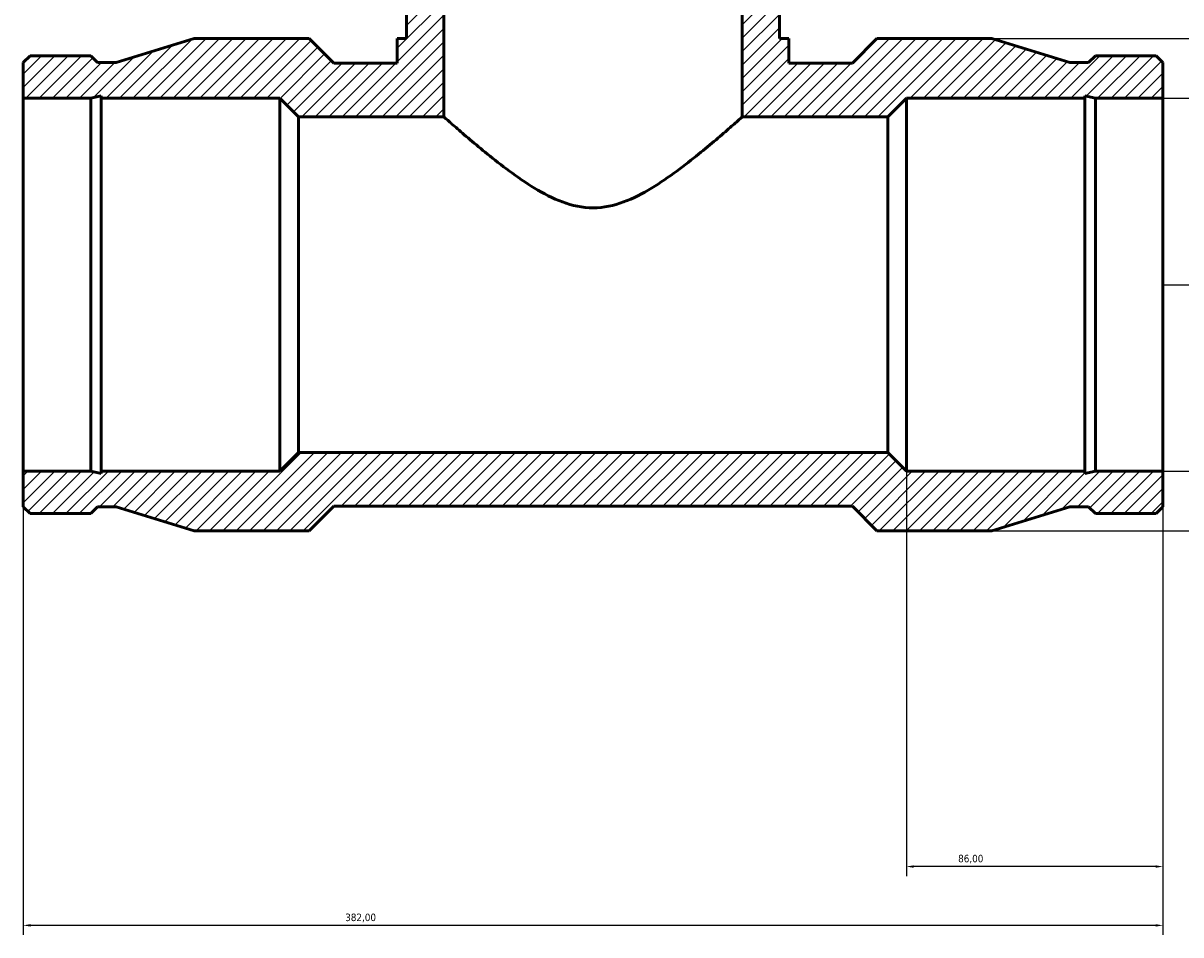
# Model space of a CAD drawing. Header units: millimetres. Extents: x -207 to 1646, y -1091 to 1184.
# Tile 6 of 9: x 382 to 770, y 664 to 969. Entities that reach past the tile are written whole.
import ezdxf

# ---------------------------------------------------------------- set-up
doc = ezdxf.new("R2010")
doc.units = ezdxf.units.MM
for name, color, linetype, lineweight in [('Dimension (ISO)', 7, 'Continuous', 25), ('Hatch (ISO)', 7, 'Continuous', 18), ('Visible (ISO)', 7, 'Continuous', 50)]:
    doc.layers.add(name, color=color, linetype=linetype, lineweight=lineweight)
doc.styles.add('Note Text (ISO)', font='tahoma.ttf')
doc.dimstyles.new('Default (ISO)', dxfattribs={"dimtxt": 2.5, "dimasz": 2.5, "dimexe": 3.175, "dimexo": 0, "dimgap": 0.762, "dimtad": 1, "dimrnd": 1e-08, "dimzin": 0, "dimtxsty": 'Note Text (ISO)', "dimcen": 0.09, "dimdle": 10, "dimclrd": 256, "dimclre": 256, "dimclrt": 232, "dimazin": 0, "dimtfac": 1.40208, "dimtmove": 0, "dimatfit": 3, "dimfxl": 1, "dimtolj": 1, "dimtzin": 0, "dimlwd": -1, "dimlwe": -1, "dimarcsym": 0})

# ---------------------------------------------------------------- blocks, each defined once
blk = doc.blocks.new('*D7')
at = {"layer": 'Defpoints', "color": 0, "transparency": 16777216}
for p in [(764.03, 944.18), (764.03, 819.18), (805.69, 819.18)]:
    blk.add_point(p, dxfattribs=at)
at = {"layer": 'Dimension (ISO)', "transparency": 16777216}
for p, q in [((764.03, 944.18), (808.87, 944.18)), ((805.69, 941.68), (805.69, 821.68)), ((764.03, 819.18), (808.87, 819.18)), ((805.69, 819.18), (805.69, 802.17))]:
    blk.add_line(p, q, dxfattribs=at)
for points in [[(805.28, 941.68), (806.11, 941.68), (805.69, 944.18)], [(805.28, 821.68), (806.11, 821.68), (805.69, 819.18)]]:
    blk.add_solid(points, dxfattribs=at)
at = {"layer": 'Dimension (ISO)', "color": 232, "true_color": 0xca0064, "transparency": 16777216, "insert": (801.17, 802.93), "char_height": 2.5, "attachment_point": 1, "rotation": 90, "style": 'Note Text (ISO)'}
blk.add_mtext('\\A1;\\fAIGDT|b0|i0;\\H2.5000;\\ln\\fTahoma|b0|i0;\\H2.5000;125,00', dxfattribs=at)
blk = doc.blocks.new('*D8')
at = {"layer": 'Defpoints', "color": 0, "transparency": 16777216}
for p in [(706.73, 964.18), (706.73, 799.18), (851.14, 799.18)]:
    blk.add_point(p, dxfattribs=at)
at = {"layer": 'Dimension (ISO)', "transparency": 16777216}
for p, q in [((706.73, 964.18), (854.32, 964.18)), ((851.14, 961.68), (851.14, 801.68)), ((706.73, 799.18), (854.32, 799.18))]:
    blk.add_line(p, q, dxfattribs=at)
for points in [[(850.72, 961.68), (851.56, 961.68), (851.14, 964.18)], [(850.72, 801.68), (851.56, 801.68), (851.14, 799.18)]]:
    blk.add_solid(points, dxfattribs=at)
at = {"layer": 'Dimension (ISO)', "color": 232, "true_color": 0xca0064, "transparency": 16777216, "insert": (847.21, 796.23), "char_height": 2.5, "attachment_point": 1, "rotation": 90, "style": 'Note Text (ISO)'}
blk.add_mtext('\\A1;165,00', dxfattribs=at)
blk = doc.blocks.new('*D9')
at = {"layer": 'Defpoints', "color": 0, "transparency": 16777216}
for p in [(623.03, 1058.68), (764.03, 881.68), (978.03, 881.68)]:
    blk.add_point(p, dxfattribs=at)
at = {"layer": 'Dimension (ISO)', "transparency": 16777216}
for p, q in [((623.03, 1058.68), (981.21, 1058.68)), ((978.03, 1056.18), (978.03, 884.18)), ((764.03, 881.68), (981.21, 881.68))]:
    blk.add_line(p, q, dxfattribs=at)
for points in [[(977.61, 1056.18), (978.45, 1056.18), (978.03, 1058.68)], [(977.61, 884.18), (978.45, 884.18), (978.03, 881.68)]]:
    blk.add_solid(points, dxfattribs=at)
at = {"layer": 'Dimension (ISO)', "color": 232, "true_color": 0xca0064, "transparency": 16777216, "insert": (974.1, 896.23), "char_height": 2.5, "attachment_point": 1, "rotation": 90, "style": 'Note Text (ISO)'}
blk.add_mtext('\\A1;177,00', dxfattribs=at)
blk = doc.blocks.new('*D10')
at = {"layer": 'Defpoints', "color": 0, "transparency": 16777216}
for p in [(382.03, 819.18), (764.03, 819.18), (382.03, 666.97)]:
    blk.add_point(p, dxfattribs=at)
at = {"layer": 'Dimension (ISO)', "transparency": 16777216}
for p, q in [((382.03, 819.18), (382.03, 663.79)), ((764.03, 819.18), (764.03, 663.79)), ((761.53, 666.97), (384.53, 666.97))]:
    blk.add_line(p, q, dxfattribs=at)
for points in [[(384.53, 667.39), (384.53, 666.55), (382.03, 666.97)], [(761.53, 667.39), (761.53, 666.55), (764.03, 666.97)]]:
    blk.add_solid(points, dxfattribs=at)
at = {"layer": 'Dimension (ISO)', "color": 232, "true_color": 0xca0064, "transparency": 16777216, "insert": (489.97, 670.91), "char_height": 2.5, "attachment_point": 1, "style": 'Note Text (ISO)'}
blk.add_mtext('\\A1;382,00', dxfattribs=at)
blk = doc.blocks.new('*D11')
at = {"layer": 'Defpoints', "color": 0, "transparency": 16777216}
for p in [(678.03, 819.18), (764.03, 819.18), (678.03, 686.68)]:
    blk.add_point(p, dxfattribs=at)
at = {"layer": 'Dimension (ISO)', "transparency": 16777216}
for p, q in [((678.03, 819.18), (678.03, 683.51)), ((764.03, 819.18), (764.03, 683.51)), ((761.53, 686.68), (680.53, 686.68))]:
    blk.add_line(p, q, dxfattribs=at)
for points in [[(680.53, 687.1), (680.53, 686.27), (678.03, 686.68)], [(761.53, 687.1), (761.53, 686.27), (764.03, 686.68)]]:
    blk.add_solid(points, dxfattribs=at)
at = {"layer": 'Dimension (ISO)', "color": 232, "true_color": 0xca0064, "transparency": 16777216, "insert": (695.39, 690.62), "char_height": 2.5, "attachment_point": 1, "style": 'Note Text (ISO)'}
blk.add_mtext('\\A1;86,00', dxfattribs=at)

msp = doc.modelspace()

# ---------------------------------------------------------------- hatches: boundary and pattern name
at = {"layer": 'Hatch (ISO)'}
h = msp.add_hatch(dxfattribs=at)
h.set_pattern_fill('ANSI31', color=256, scale=25.4, style=0)
h.set_pattern_definition([(45, (0, 0), (-2.245064, 2.245064), [])])
h.paths.add_polyline_path([(623.031, 1058.684), (623.031, 937.934), (671.781, 937.934), (678.031, 944.184), (737.867, 944.184), (737.867, 944.934), (741.393, 944.184), (764.031, 944.184), (764.031, 956.107), (761.729, 958.409), (741.393, 958.409), (739.091, 956.107), (732.856, 956.107), (706.731, 964.184), (668.186, 964.184), (659.936, 955.934), (638.656, 955.934), (638.656, 964.184), (635.531, 964.184), (635.531, 1058.684)])
h.paths.add_polyline_path([(382.031, 956.107), (382.031, 944.184), (404.669, 944.184), (408.195, 944.934), (408.195, 944.184), (468.031, 944.184), (474.281, 937.934), (523.031, 937.934), (523.031, 1058.684), (510.531, 1058.684), (510.531, 964.184), (507.406, 964.184), (507.406, 955.934), (486.126, 955.934), (477.876, 964.184), (439.331, 964.184), (413.206, 956.107), (406.971, 956.107), (404.669, 958.409), (384.333, 958.409)])
h.paths.add_polyline_path([(382.031, 819.184), (382.031, 807.261), (384.333, 804.959), (404.669, 804.959), (406.971, 807.261), (413.206, 807.261), (439.331, 799.184), (477.876, 799.184), (486.126, 807.434), (659.936, 807.434), (668.186, 799.184), (706.731, 799.184), (732.856, 807.261), (739.091, 807.261), (741.393, 804.959), (761.729, 804.959), (764.031, 807.261), (764.031, 819.184), (741.393, 819.184), (737.867, 818.435), (737.867, 819.184), (678.031, 819.184), (671.781, 825.434), (474.281, 825.434), (468.031, 819.184), (408.195, 819.184), (408.195, 818.435), (404.669, 819.184)])

# ---------------------------------------------------------------- linework, layer by layer
at = {"layer": 'Visible (ISO)'}
for p, q in [((510.531, 1058.684), (510.531, 964.184)), ((523.031, 937.934), (523.031, 1058.684)), ((623.031, 1058.684), (623.031, 937.934)), ((635.531, 964.184), (635.531, 1058.684)), ((439.331, 964.184), (413.206, 956.107)), ((477.876, 964.184), (439.331, 964.184)), ((486.126, 955.934), (477.876, 964.184)), ((510.531, 964.184), (507.406, 964.184)), ((507.406, 964.184), (507.406, 955.934)), ((638.656, 964.184), (635.531, 964.184)), ((638.656, 955.934), (638.656, 964.184)), ((668.186, 964.184), (659.936, 955.934)), ((706.731, 964.184), (668.186, 964.184)), ((732.856, 956.107), (706.731, 964.184)), ((384.333, 958.409), (382.031, 956.107)), ((404.669, 958.409), (384.333, 958.409)), ((406.971, 956.107), (404.669, 958.409)), ((741.393, 958.409), (739.091, 956.107)), ((761.729, 958.409), (741.393, 958.409)), ((764.031, 956.107), (761.729, 958.409)), ((382.031, 956.107), (382.031, 944.184)), ((413.206, 956.107), (406.971, 956.107)), ((507.406, 955.934), (486.126, 955.934)), ((659.936, 955.934), (638.656, 955.934)), ((739.091, 956.107), (732.856, 956.107)), ((764.031, 944.184), (764.031, 956.107)), ((382.031, 944.184), (404.669, 944.184)), ((382.031, 819.184), (382.031, 944.184)), ((404.669, 944.184), (408.195, 944.934)), ((404.669, 819.184), (404.669, 944.184)), ((408.195, 944.934), (408.195, 944.184)), ((408.195, 944.184), (468.031, 944.184)), ((408.195, 819.184), (408.195, 944.184)), ((468.031, 944.184), (474.281, 937.934)), ((468.031, 819.184), (468.031, 944.184)), ((671.781, 937.934), (678.031, 944.184)), ((678.031, 944.184), (737.867, 944.184)), ((678.031, 819.184), (678.031, 944.184)), ((737.867, 944.184), (737.867, 944.934)), ((737.867, 944.934), (741.393, 944.184)), ((737.867, 819.184), (737.867, 944.184)), ((741.393, 944.184), (764.031, 944.184)), ((741.393, 819.184), (741.393, 944.184)), ((764.031, 819.184), (764.031, 944.184)), ((474.281, 937.934), (523.031, 937.934)), ((474.281, 825.434), (474.281, 937.934)), ((623.031, 937.934), (671.781, 937.934)), ((671.781, 825.434), (671.781, 937.934)), ((474.281, 825.434), (468.031, 819.184)), ((671.781, 825.434), (474.281, 825.434)), ((678.031, 819.184), (671.781, 825.434)), ((382.031, 819.184), (382.031, 807.261)), ((404.669, 819.184), (382.031, 819.184)), ((408.195, 818.435), (404.669, 819.184)), ((468.031, 819.184), (408.195, 819.184)), ((408.195, 819.184), (408.195, 818.435)), ((737.867, 819.184), (678.031, 819.184)), ((741.393, 819.184), (737.867, 818.435)), ((737.867, 818.435), (737.867, 819.184)), ((764.031, 819.184), (741.393, 819.184)), ((764.031, 807.261), (764.031, 819.184)), ((382.031, 807.261), (384.333, 804.959)), ((404.669, 804.959), (406.971, 807.261)), ((406.971, 807.261), (413.206, 807.261)), ((413.206, 807.261), (439.331, 799.184)), ((477.876, 799.184), (486.126, 807.434)), ((486.126, 807.434), (659.936, 807.434)), ((659.936, 807.434), (668.186, 799.184)), ((706.731, 799.184), (732.856, 807.261)), ((732.856, 807.261), (739.091, 807.261)), ((739.091, 807.261), (741.393, 804.959)), ((761.729, 804.959), (764.031, 807.261)), ((384.333, 804.959), (404.669, 804.959)), ((741.393, 804.959), (761.729, 804.959)), ((439.331, 799.184), (477.876, 799.184)), ((668.186, 799.184), (706.731, 799.184))]:
    msp.add_line(p, q, dxfattribs=at)
for points, knots in [([(573.031, 907.453), (569.433, 907.453), (566.03, 908.216), (559.523, 910.622), (556.416, 912.254), (550.468, 915.853), (547.635, 917.82), (542.343, 921.717), (539.885, 923.649), (535.611, 927.103), (533.617, 928.765), (530.019, 931.816), (528.415, 933.203), (525.783, 935.499), (524.752, 936.409), (523.376, 937.627), (523.031, 937.934), (523.031, 937.934)], [0, 0, 0, 0, 1.0794466, 1.0794466, 2.1588932, 2.1588932, 3.2383398, 3.2383398, 4.3177864, 4.3177864, 5.3269353, 5.3269353, 6.3360843, 6.3360843, 7.3452333, 7.3452333, 8.3543822, 8.3543822, 8.3543822, 8.3543822]), ([(623.031, 937.934), (623.031, 937.934), (622.686, 937.627), (621.31, 936.409), (620.28, 935.499), (617.647, 933.203), (616.043, 931.816), (612.445, 928.765), (610.452, 927.103), (606.178, 923.649), (603.72, 921.717), (598.427, 917.82), (595.594, 915.853), (589.647, 912.254), (586.539, 910.622), (580.032, 908.216), (576.629, 907.453), (573.031, 907.453)], [25.0631466, 25.0631466, 25.0631466, 25.0631466, 26.0722956, 26.0722956, 27.0814445, 27.0814445, 28.0905935, 28.0905935, 29.0997424, 29.0997424, 30.179189, 30.179189, 31.2586356, 31.2586356, 32.3380822, 32.3380822, 33.4175288, 33.4175288, 33.4175288, 33.4175288])]:
    msp.add_open_spline(points, degree=3, knots=knots, dxfattribs=at)

# ---------------------------------------------------------------- dimensions: what is measured, and where the dimension line sits
at = {"layer": 'Dimension (ISO)'}
for base, p1, p2, angle, picture, middle in [((978.031, 881.684), (623.031, 1058.684), (764.031, 881.684), 90, '*D9', (978.031, 901.184)), ((851.14, 799.184), (706.731, 964.184), (706.731, 799.184), 90, '*D8', (851.14, 801.184)), ((382.031, 666.97), (764.031, 819.184), (382.031, 819.184), 180, '*D10', (495.031, 666.97)), ((678.031, 686.684), (764.031, 819.184), (678.031, 819.184), 180, '*D11', (699.531, 686.684))]:
    dim = msp.add_linear_dim(base=base, p1=p1, p2=p2, angle=angle, dimstyle='Default (ISO)', override={"dimdec": 2, "dimtp": 0, "dimtm": 0, "dimtdec": 2, "dimtofl": 0, "dimatfit": 1}, dxfattribs=at)
    dim.commit()
    dim.dimension.update_dxf_attribs({"geometry": picture, "text_midpoint": middle, "dimtype": 160})
dim = msp.add_linear_dim(base=(805.692, 819.184), p1=(764.031, 944.184), p2=(764.031, 819.184), angle=90, text='\\fAIGDT|b0|i0;\\H2.5000;\\ln\\fTahoma|b0|i0;\\H2.5000;<>', dimstyle='Default (ISO)', override={"dimdec": 2, "dimtp": 0, "dimtm": 0, "dimtdec": 2, "dimtofl": 0, "dimatfit": 2}, dxfattribs=at)
dim.commit()
dim.dimension.update_dxf_attribs({"geometry": '*D7', "text_midpoint": (805.692, 809.428), "dimtype": 160})

doc.saveas('drawing.dxf')
